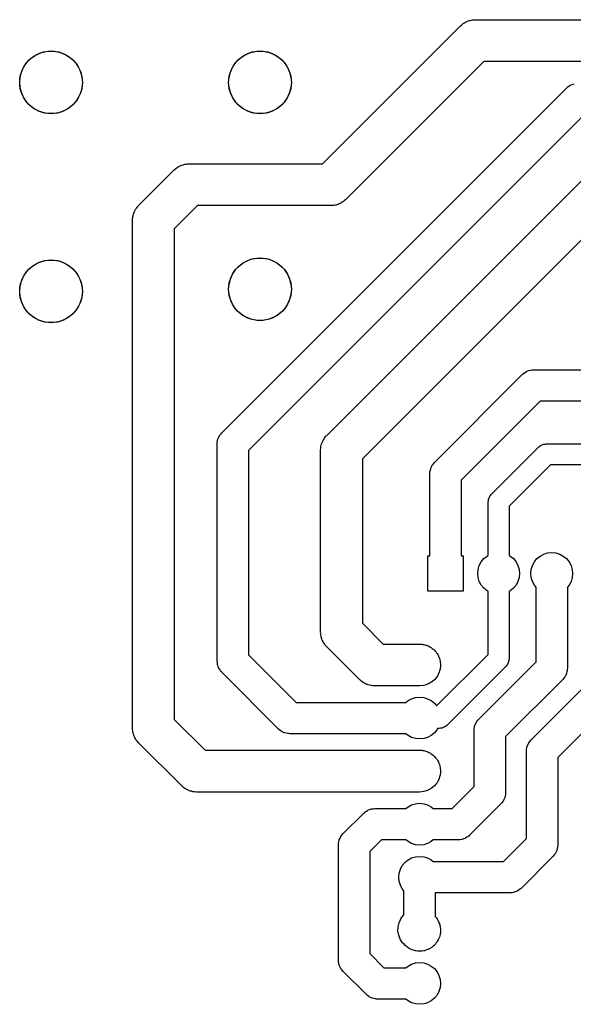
# Model space of a CAD drawing. Extents: x 62 to 248, y -138 to -62.
# Tile 2 of 10: x 62 to 88, y -109 to -62. Entities that reach past the tile are written whole.
import ezdxf

# ---------------------------------------------------------------- set-up
doc = ezdxf.new("R2010")
doc.units = 0
doc.layers.add('BLACK', color=7, linetype='CONTINUOUS')

msp = doc.modelspace()

# ---------------------------------------------------------------- linework, layer by layer
at = {"layer": 'BLACK', "linetype": 'CONTINUOUS'}
for p, q in [((82.699844, -62.204035), (82.728732, -62.179237)), ((82.728732, -62.179237), (82.784116, -62.148495)), ((82.784116, -62.148495), (82.837004, -62.11364)), ((82.837004, -62.11364), (82.872355, -62.099518)), ((82.872355, -62.099518), (82.905644, -62.081042)), ((82.905644, -62.081042), (82.966083, -62.062079)), ((82.966083, -62.062079), (83.024904, -62.038583)), ((83.024904, -62.038583), (83.062377, -62.031866)), ((83.062377, -62.031866), (83.098701, -62.02047)), ((83.098701, -62.02047), (83.161717, -62.014061)), ((83.161717, -62.014061), (83.224067, -62.002887)), ((83.224067, -62.002887), (83.262126, -62.003851)), ((83.262126, -62.003851), (83.3, -62)), ((83.3, -62), (84.1, -62)), ((84.1, -62), (196.5, -62)), ((75.985786, -68.9), (82.592894, -62.292893)), ((82.592894, -62.292893), (82.668058, -62.224985)), ((82.668058, -62.224985), (82.699844, -62.204035)), ((62.397457, -63.62634), (62.631772, -63.5459)), ((62.631772, -63.5459), (62.876131, -63.505123)), ((62.876131, -63.505123), (63.123869, -63.505123)), ((63.123869, -63.505123), (63.368228, -63.5459)), ((63.368228, -63.5459), (63.602543, -63.62634)), ((72.397457, -63.62634), (72.631772, -63.5459)), ((72.631772, -63.5459), (72.876131, -63.505123)), ((72.876131, -63.505123), (73.123869, -63.505123)), ((73.123869, -63.505123), (73.368228, -63.5459)), ((73.368228, -63.5459), (73.602543, -63.62634)), ((61.680789, -64.286079), (61.816289, -64.078681)), ((61.816289, -64.078681), (61.984078, -63.896414)), ((61.984078, -63.896414), (62.179578, -63.74425)), ((62.179578, -63.74425), (62.397457, -63.62634)), ((63.602543, -63.62634), (63.820422, -63.74425)), ((63.820422, -63.74425), (64.015922, -63.896414)), ((64.015922, -63.896414), (64.183711, -64.078681)), ((64.183711, -64.078681), (64.319211, -64.286079)), ((71.680789, -64.286079), (71.816289, -64.078681)), ((71.816289, -64.078681), (71.984078, -63.896414)), ((71.984078, -63.896414), (72.179578, -63.74425)), ((72.179578, -63.74425), (72.397457, -63.62634)), ((73.602543, -63.62634), (73.820422, -63.74425)), ((73.820422, -63.74425), (74.015922, -63.896414)), ((74.015922, -63.896414), (74.183711, -64.078681)), ((74.183711, -64.078681), (74.319211, -64.286079)), ((83.714213, -64), (77.107107, -70.607107)), ((84.1, -64), (83.714213, -64)), ((196.085786, -64), (84.1, -64)), ((61.520458, -64.753108), (61.581274, -64.512951)), ((61.581274, -64.512951), (61.680789, -64.286079)), ((64.319211, -64.286079), (64.418726, -64.512951)), ((64.418726, -64.512951), (64.479542, -64.753108)), ((71.520458, -64.753108), (71.581274, -64.512951)), ((71.581274, -64.512951), (71.680789, -64.286079)), ((74.319211, -64.286079), (74.418726, -64.512951)), ((74.418726, -64.512951), (74.479542, -64.753108)), ((61.5, -65), (61.520458, -64.753108)), ((61.520458, -65.246892), (61.5, -65)), ((64.479542, -64.753108), (64.5, -65)), ((64.5, -65), (64.479542, -65.246892)), ((71.5, -65), (71.520458, -64.753108)), ((71.520458, -65.246892), (71.5, -65)), ((74.479542, -64.753108), (74.5, -65)), ((74.5, -65), (74.479542, -65.246892)), ((61.581274, -65.487049), (61.520458, -65.246892)), ((61.680789, -65.713921), (61.581274, -65.487049)), ((64.418726, -65.487049), (64.319211, -65.713921)), ((64.479542, -65.246892), (64.418726, -65.487049)), ((71.16967, -81.76967), (87.66967, -65.26967)), ((71.581274, -65.487049), (71.520458, -65.246892)), ((71.680789, -65.713921), (71.581274, -65.487049)), ((74.418726, -65.487049), (74.319211, -65.713921)), ((74.479542, -65.246892), (74.418726, -65.487049)), ((87.66967, -65.26967), (87.710415, -65.233409)), ((87.710415, -65.233409), (87.717909, -65.225467)), ((87.717909, -65.225467), (87.723395, -65.221858)), ((87.723395, -65.221858), (87.734824, -65.211688)), ((87.734824, -65.211688), (87.799714, -65.171662)), ((87.799714, -65.171662), (87.863401, -65.129776)), ((87.863401, -65.129776), (87.873702, -65.126026)), ((87.873702, -65.126026), (87.883037, -65.120269)), ((87.883037, -65.120269), (87.955408, -65.096287)), ((87.955408, -65.096287), (88.027038, -65.070216)), ((61.816289, -65.921319), (61.680789, -65.713921)), ((61.984078, -66.103586), (61.816289, -65.921319)), ((64.183711, -65.921319), (64.015922, -66.103586)), ((64.319211, -65.713921), (64.183711, -65.921319)), ((71.816289, -65.921319), (71.680789, -65.713921)), ((71.984078, -66.103586), (71.816289, -65.921319)), ((74.183711, -65.921319), (74.015922, -66.103586)), ((74.319211, -65.713921), (74.183711, -65.921319)), ((62.179578, -66.25575), (61.984078, -66.103586)), ((62.397457, -66.37366), (62.179578, -66.25575)), ((62.631772, -66.4541), (62.397457, -66.37366)), ((63.602543, -66.37366), (63.368228, -66.4541)), ((63.820422, -66.25575), (63.602543, -66.37366)), ((64.015922, -66.103586), (63.820422, -66.25575)), ((72.179578, -66.25575), (71.984078, -66.103586)), ((72.397457, -66.37366), (72.179578, -66.25575)), ((72.631772, -66.4541), (72.397457, -66.37366)), ((73.602543, -66.37366), (73.368228, -66.4541)), ((73.820422, -66.25575), (73.602543, -66.37366)), ((74.015922, -66.103586), (73.820422, -66.25575)), ((62.876131, -66.494877), (62.631772, -66.4541)), ((63.123869, -66.494877), (62.876131, -66.494877)), ((63.368228, -66.4541), (63.123869, -66.494877)), ((88.51066, -66.55), (72.45, -82.61066)), ((72.876131, -66.494877), (72.631772, -66.4541)), ((73.123869, -66.494877), (72.876131, -66.494877)), ((73.368228, -66.4541), (73.123869, -66.494877)), ((76.192893, -81.892893), (89.692893, -68.392893)), ((67.192893, -70.892893), (68.892893, -69.192893)), ((68.892893, -69.192893), (68.968058, -69.124985)), ((68.968058, -69.124985), (68.999845, -69.104035)), ((68.999845, -69.104035), (69.028732, -69.079237)), ((69.028732, -69.079237), (69.084112, -69.048498)), ((69.084112, -69.048498), (69.137003, -69.01364)), ((69.137003, -69.01364), (69.172357, -68.999517)), ((69.172357, -68.999517), (69.205644, -68.981042)), ((69.205644, -68.981042), (69.266081, -68.962079)), ((69.266081, -68.962079), (69.324904, -68.938583)), ((69.324904, -68.938583), (69.362375, -68.931867)), ((69.362375, -68.931867), (69.398701, -68.92047)), ((69.398701, -68.92047), (69.461726, -68.91406)), ((69.461726, -68.91406), (69.524067, -68.902888)), ((69.524067, -68.902888), (69.562118, -68.903852)), ((69.562118, -68.903852), (69.6, -68.9)), ((69.6, -68.9), (75.985786, -68.9)), ((90.814214, -70.1), (77.9, -83.014214)), ((77.031942, -70.675015), (77.000154, -70.695964)), ((77.107107, -70.607107), (77.031942, -70.675015)), ((67.000673, -71.172907), (67.025653, -71.114698)), ((67.025653, -71.114698), (67.047402, -71.083449)), ((67.047402, -71.083449), (67.065028, -71.049708)), ((67.065028, -71.049708), (67.105057, -71.000615)), ((67.105057, -71.000615), (67.141242, -70.948628)), ((67.141242, -70.948628), (67.168832, -70.922401)), ((67.168832, -70.922401), (67.192893, -70.892893)), ((70.014214, -70.9), (68.9, -72.014214)), ((76.4, -70.9), (70.014214, -70.9)), ((76.437881, -70.896147), (76.4, -70.9)), ((76.475933, -70.897112), (76.437881, -70.896147)), ((76.538273, -70.885939), (76.475933, -70.897112)), ((76.601299, -70.87953), (76.538273, -70.885939)), ((76.637624, -70.868132), (76.601299, -70.87953)), ((76.675096, -70.861417), (76.637624, -70.868132)), ((76.733918, -70.83792), (76.675096, -70.861417)), ((76.794356, -70.818958), (76.733918, -70.83792)), ((76.827642, -70.800482), (76.794356, -70.818958)), ((76.862997, -70.78636), (76.827642, -70.800482)), ((76.915887, -70.751501), (76.862997, -70.78636)), ((76.971268, -70.720763), (76.915887, -70.751501)), ((77.000154, -70.695964), (76.971268, -70.720763)), ((66.9, -71.6), (66.905131, -71.498832)), ((66.9, -95.9), (66.9, -71.6)), ((66.905131, -71.498832), (66.912793, -71.461543)), ((66.912793, -71.461543), (66.915685, -71.42358)), ((66.915685, -71.42358), (66.933111, -71.362677)), ((66.933111, -71.362677), (66.945861, -71.300637)), ((66.945861, -71.300637), (66.960873, -71.265653)), ((66.960873, -71.265653), (66.971347, -71.22905)), ((66.971347, -71.22905), (67.000673, -71.172907)), ((68.9, -72.014214), (68.9, -95.485786)), ((62.631772, -73.5459), (62.876131, -73.505123)), ((62.876131, -73.505123), (63.123869, -73.505123)), ((63.123869, -73.505123), (63.368228, -73.5459)), ((72.397457, -73.52634), (72.631772, -73.4459)), ((72.631772, -73.4459), (72.876131, -73.405123)), ((72.876131, -73.405123), (73.123869, -73.405123)), ((73.123869, -73.405123), (73.368228, -73.4459)), ((73.368228, -73.4459), (73.602543, -73.52634)), ((61.816289, -74.078681), (61.984078, -73.896414)), ((61.984078, -73.896414), (62.179578, -73.74425)), ((62.179578, -73.74425), (62.397457, -73.62634)), ((62.397457, -73.62634), (62.631772, -73.5459)), ((63.368228, -73.5459), (63.602543, -73.62634)), ((63.602543, -73.62634), (63.820422, -73.74425)), ((63.820422, -73.74425), (64.015922, -73.896414)), ((64.015922, -73.896414), (64.183711, -74.078681)), ((71.816289, -73.978681), (71.984078, -73.796414)), ((71.984078, -73.796414), (72.179578, -73.64425)), ((72.179578, -73.64425), (72.397457, -73.52634)), ((73.602543, -73.52634), (73.820422, -73.64425)), ((73.820422, -73.64425), (74.015922, -73.796414)), ((74.015922, -73.796414), (74.183711, -73.978681)), ((61.581274, -74.512951), (61.680789, -74.286079)), ((61.680789, -74.286079), (61.816289, -74.078681)), ((64.183711, -74.078681), (64.319211, -74.286079)), ((64.319211, -74.286079), (64.418726, -74.512951)), ((71.520458, -74.653108), (71.581274, -74.412951)), ((71.581274, -74.412951), (71.680789, -74.186079)), ((71.680789, -74.186079), (71.816289, -73.978681)), ((74.183711, -73.978681), (74.319211, -74.186079)), ((74.319211, -74.186079), (74.418726, -74.412951)), ((74.418726, -74.412951), (74.479542, -74.653108)), ((61.5, -75), (61.520458, -74.753108)), ((61.520458, -74.753108), (61.581274, -74.512951)), ((64.418726, -74.512951), (64.479542, -74.753108)), ((64.479542, -74.753108), (64.5, -75)), ((71.5, -74.9), (71.520458, -74.653108)), ((71.520458, -75.146892), (71.5, -74.9)), ((74.479542, -74.653108), (74.5, -74.9)), ((74.5, -74.9), (74.479542, -75.146892)), ((61.520458, -75.246892), (61.5, -75)), ((61.581274, -75.487049), (61.520458, -75.246892)), ((64.479542, -75.246892), (64.418726, -75.487049)), ((64.5, -75), (64.479542, -75.246892)), ((71.581274, -75.387049), (71.520458, -75.146892)), ((71.680789, -75.613921), (71.581274, -75.387049)), ((74.418726, -75.387049), (74.319211, -75.613921)), ((74.479542, -75.146892), (74.418726, -75.387049)), ((61.680789, -75.713921), (61.581274, -75.487049)), ((61.816289, -75.921319), (61.680789, -75.713921)), ((64.319211, -75.713921), (64.183711, -75.921319)), ((64.418726, -75.487049), (64.319211, -75.713921)), ((71.816289, -75.821319), (71.680789, -75.613921)), ((71.984078, -76.003586), (71.816289, -75.821319)), ((74.183711, -75.821319), (74.015922, -76.003586)), ((74.319211, -75.613921), (74.183711, -75.821319)), ((61.984078, -76.103586), (61.816289, -75.921319)), ((62.179578, -76.25575), (61.984078, -76.103586)), ((62.397457, -76.37366), (62.179578, -76.25575)), ((63.820422, -76.25575), (63.602543, -76.37366)), ((64.015922, -76.103586), (63.820422, -76.25575)), ((64.183711, -75.921319), (64.015922, -76.103586)), ((72.179578, -76.15575), (71.984078, -76.003586)), ((72.397457, -76.27366), (72.179578, -76.15575)), ((72.631772, -76.3541), (72.397457, -76.27366)), ((73.602543, -76.27366), (73.368228, -76.3541)), ((73.820422, -76.15575), (73.602543, -76.27366)), ((74.015922, -76.003586), (73.820422, -76.15575)), ((62.631772, -76.4541), (62.397457, -76.37366)), ((62.876131, -76.494877), (62.631772, -76.4541)), ((63.123869, -76.494877), (62.876131, -76.494877)), ((63.368228, -76.4541), (63.123869, -76.494877)), ((63.602543, -76.37366), (63.368228, -76.4541)), ((72.876131, -76.394877), (72.631772, -76.3541)), ((73.123869, -76.394877), (72.876131, -76.394877)), ((73.368228, -76.3541), (73.123869, -76.394877)), ((81.34967, -83.18967), (85.56967, -78.96967)), ((85.56967, -78.96967), (85.610418, -78.933406)), ((85.610418, -78.933406), (85.617909, -78.925467)), ((85.617909, -78.925467), (85.623392, -78.92186)), ((85.623392, -78.92186), (85.634823, -78.911688)), ((85.634823, -78.911688), (85.699719, -78.87166)), ((85.699719, -78.87166), (85.763401, -78.829776)), ((85.763401, -78.829776), (85.773704, -78.826025)), ((85.773704, -78.826025), (85.783036, -78.82027)), ((85.783036, -78.82027), (85.855396, -78.796291)), ((85.855396, -78.796291), (85.927038, -78.770216)), ((85.927038, -78.770216), (85.937928, -78.768943)), ((85.937928, -78.768943), (85.948337, -78.765494)), ((85.948337, -78.765494), (86.024275, -78.75885)), ((86.024275, -78.75885), (86.1, -78.75)), ((86.1, -78.75), (106.28934, -78.75)), ((86.41066, -80.25), (82.63, -84.03066)), ((106.6, -80.25), (86.41066, -80.25)), ((70.995231, -82.043485), (71.029443, -81.97536)), ((71.029443, -81.97536), (71.061662, -81.906267)), ((71.061662, -81.906267), (71.068464, -81.897664)), ((71.068464, -81.897664), (71.073384, -81.887868)), ((71.073384, -81.887868), (71.122381, -81.829475)), ((71.122381, -81.829475), (71.16967, -81.76967)), ((76.105057, -82.000615), (76.141242, -81.948628)), ((76.141242, -81.948628), (76.168832, -81.922401)), ((76.168832, -81.922401), (76.192893, -81.892893)), ((70.95, -82.3), (70.953171, -82.245544)), ((70.95, -92.7), (70.95, -82.3)), ((70.952854, -82.234634), (70.954181, -82.228205)), ((70.953171, -82.245544), (70.952854, -82.234634)), ((70.954181, -82.228205), (70.955071, -82.21293)), ((70.955071, -82.21293), (70.972657, -82.138729)), ((70.972657, -82.138729), (70.988069, -82.064092)), ((70.988069, -82.064092), (70.992701, -82.054157)), ((70.992701, -82.054157), (70.995231, -82.043485)), ((75.912793, -82.461543), (75.915685, -82.42358)), ((75.915685, -82.42358), (75.933111, -82.362677)), ((75.933111, -82.362677), (75.945861, -82.300637)), ((75.945861, -82.300637), (75.960873, -82.265653)), ((75.960873, -82.265653), (75.971347, -82.22905)), ((75.971347, -82.22905), (76.000673, -82.172907)), ((76.000673, -82.172907), (76.025653, -82.114698)), ((76.025653, -82.114698), (76.047402, -82.083449)), ((76.047402, -82.083449), (76.065028, -82.049708)), ((76.065028, -82.049708), (76.105057, -82.000615)), ((84.066447, -84.726447), (86.346447, -82.446447)), ((86.346447, -82.446447), (86.389255, -82.4144)), ((86.389255, -82.4144), (86.42968, -82.379373)), ((86.42968, -82.379373), (86.446009, -82.371915)), ((86.446009, -82.371915), (86.460376, -82.361161)), ((86.460376, -82.361161), (86.510483, -82.342471)), ((86.510483, -82.342471), (86.559134, -82.320254)), ((86.559134, -82.320254), (86.576899, -82.317699)), ((86.576899, -82.317699), (86.593717, -82.311427)), ((86.593717, -82.311427), (86.647061, -82.307611)), ((86.647061, -82.307611), (86.7, -82.3)), ((86.7, -82.3), (106.8, -82.3)), ((72.45, -82.61066), (72.45, -92.38934)), ((75.9, -82.6), (75.905131, -82.498832)), ((75.9, -91.3), (75.9, -82.6)), ((75.905131, -82.498832), (75.912793, -82.461543)), ((77.9, -83.014214), (77.9, -90.885786)), ((81.175231, -83.463485), (81.209443, -83.39536)), ((81.209443, -83.39536), (81.241662, -83.326267)), ((81.241662, -83.326267), (81.248464, -83.317664)), ((81.248464, -83.317664), (81.253384, -83.307868)), ((81.253384, -83.307868), (81.302381, -83.249475)), ((81.302381, -83.249475), (81.34967, -83.18967)), ((86.907106, -83.3), (84.92, -85.287106)), ((106.592894, -83.3), (86.907106, -83.3)), ((81.13, -83.72), (81.133171, -83.665544)), ((81.13, -87.65), (81.13, -83.72)), ((81.132854, -83.654634), (81.134181, -83.648205)), ((81.133171, -83.665544), (81.132854, -83.654634)), ((81.134181, -83.648205), (81.135071, -83.63293)), ((81.135071, -83.63293), (81.152657, -83.558729)), ((81.152657, -83.558729), (81.168069, -83.484092)), ((81.168069, -83.484092), (81.172701, -83.474157)), ((81.172701, -83.474157), (81.175231, -83.463485)), ((82.63, -84.03066), (82.63, -87.65)), ((83.991915, -84.826009), (83.999373, -84.80968)), ((83.999373, -84.80968), (84.0344, -84.769255)), ((84.0344, -84.769255), (84.066447, -84.726447)), ((83.92, -85.08), (83.927611, -85.027061)), ((83.92, -87.638827), (83.92, -85.08)), ((83.927611, -85.027061), (83.931427, -84.973717)), ((83.931427, -84.973717), (83.937699, -84.956899)), ((83.937699, -84.956899), (83.940254, -84.939134)), ((83.940254, -84.939134), (83.962471, -84.890483)), ((83.962471, -84.890483), (83.981161, -84.840376)), ((83.981161, -84.840376), (83.991915, -84.826009)), ((84.92, -85.287106), (84.92, -87.638827)), ((83.86443, -87.66853), (83.92, -87.638827)), ((84.92, -87.638827), (84.97557, -87.66853)), ((86.40443, -87.66853), (86.577317, -87.57612)), ((86.577317, -87.57612), (86.76491, -87.519215)), ((86.76491, -87.519215), (86.96, -87.5)), ((86.96, -87.5), (87.15509, -87.519215)), ((87.15509, -87.519215), (87.342683, -87.57612)), ((87.342683, -87.57612), (87.51557, -87.66853)), ((81.03, -89.35), (81.03, -87.65)), ((81.03, -87.65), (81.13, -87.65)), ((82.63, -87.65), (82.73, -87.65)), ((82.73, -87.65), (82.73, -89.35)), ((83.49612, -88.117317), (83.58853, -87.94443)), ((83.58853, -87.94443), (83.712893, -87.792893)), ((83.712893, -87.792893), (83.86443, -87.66853)), ((84.97557, -87.66853), (85.127107, -87.792893)), ((85.127107, -87.792893), (85.25147, -87.94443)), ((85.25147, -87.94443), (85.34388, -88.117317)), ((86.03612, -88.117317), (86.12853, -87.94443)), ((86.12853, -87.94443), (86.252893, -87.792893)), ((86.252893, -87.792893), (86.40443, -87.66853)), ((87.51557, -87.66853), (87.667107, -87.792893)), ((87.667107, -87.792893), (87.79147, -87.94443)), ((87.79147, -87.94443), (87.88388, -88.117317)), ((83.42, -88.5), (83.439215, -88.30491)), ((83.439215, -88.69509), (83.42, -88.5)), ((83.439215, -88.30491), (83.49612, -88.117317)), ((85.34388, -88.117317), (85.400785, -88.30491)), ((85.400785, -88.30491), (85.42, -88.5)), ((85.42, -88.5), (85.400785, -88.69509)), ((85.96, -88.5), (85.979215, -88.30491)), ((85.979215, -88.69509), (85.96, -88.5)), ((85.979215, -88.30491), (86.03612, -88.117317)), ((87.88388, -88.117317), (87.940785, -88.30491)), ((87.940785, -88.30491), (87.96, -88.5)), ((87.96, -88.5), (87.940785, -88.69509)), ((83.49612, -88.882683), (83.439215, -88.69509)), ((83.58853, -89.05557), (83.49612, -88.882683)), ((83.712893, -89.207107), (83.58853, -89.05557)), ((85.25147, -89.05557), (85.127107, -89.207107)), ((85.34388, -88.882683), (85.25147, -89.05557)), ((85.400785, -88.69509), (85.34388, -88.882683)), ((86.03612, -88.882683), (85.979215, -88.69509)), ((86.12853, -89.05557), (86.03612, -88.882683)), ((86.21, -89.154841), (86.12853, -89.05557)), ((87.79147, -89.05557), (87.71, -89.154841)), ((87.88388, -88.882683), (87.79147, -89.05557)), ((87.940785, -88.69509), (87.88388, -88.882683)), ((82.73, -89.35), (81.03, -89.35)), ((83.86443, -89.33147), (83.712893, -89.207107)), ((83.92, -89.361172), (83.86443, -89.33147)), ((83.92, -92.372893), (83.92, -89.361172)), ((84.97557, -89.33147), (84.92, -89.361172)), ((84.92, -89.361172), (84.92, -92.58)), ((85.127107, -89.207107), (84.97557, -89.33147)), ((86.21, -92.72934), (86.21, -89.154841)), ((87.71, -89.154841), (87.71, -93.04)), ((77.9, -90.885786), (78.894213, -91.88)), ((75.903852, -91.337881), (75.9, -91.3)), ((75.902888, -91.375933), (75.903852, -91.337881)), ((75.91406, -91.438273), (75.902888, -91.375933)), ((75.92047, -91.501299), (75.91406, -91.438273)), ((75.931867, -91.537624), (75.92047, -91.501299)), ((75.938583, -91.575096), (75.931867, -91.537624)), ((75.962079, -91.633918), (75.938583, -91.575096)), ((75.981042, -91.694356), (75.962079, -91.633918)), ((75.999517, -91.727642), (75.981042, -91.694356)), ((76.01364, -91.762997), (75.999517, -91.727642)), ((76.048498, -91.815887), (76.01364, -91.762997)), ((76.079237, -91.871268), (76.048498, -91.815887)), ((76.104035, -91.900154), (76.079237, -91.871268)), ((78.894213, -91.88), (80.64, -91.88)), ((80.64, -91.88), (80.741168, -91.885131)), ((76.124985, -91.931942), (76.104035, -91.900154)), ((76.192893, -92.007107), (76.124985, -91.931942)), ((77.772893, -93.587106), (76.192893, -92.007107)), ((80.741168, -91.885131), (80.786334, -91.894412)), ((80.786334, -91.894412), (80.83509, -91.899215)), ((80.83509, -91.899215), (80.888416, -91.915391)), ((80.888416, -91.915391), (80.939363, -91.925861)), ((80.939363, -91.925861), (80.978989, -91.942865)), ((80.978989, -91.942865), (81.022683, -91.95612)), ((81.022683, -91.95612), (81.074837, -91.983997)), ((81.074837, -91.983997), (81.125302, -92.005653)), ((81.125302, -92.005653), (81.158227, -92.02857)), ((81.158227, -92.02857), (81.19557, -92.04853)), ((81.19557, -92.04853), (81.243955, -92.088238)), ((81.243955, -92.088238), (81.291372, -92.121242)), ((81.291372, -92.121242), (81.316923, -92.148122)), ((81.316923, -92.148122), (81.347107, -92.172893)), ((81.347107, -92.172893), (81.389036, -92.223984)), ((81.389036, -92.223984), (81.430776, -92.267894)), ((81.430776, -92.267894), (81.448788, -92.296792)), ((81.448788, -92.296792), (81.47147, -92.32443)), ((81.47147, -92.32443), (81.504306, -92.385861)), ((70.95885, -92.775725), (70.95, -92.7)), ((70.965494, -92.851663), (70.95885, -92.775725)), ((72.45, -92.38934), (74.73066, -94.67)), ((81.452084, -94.840809), (83.92, -92.372893)), ((81.504306, -92.385861), (81.537805, -92.439606)), ((81.537805, -92.439606), (81.548571, -92.468677)), ((81.548571, -92.468677), (81.56388, -92.497317)), ((81.56388, -92.497317), (81.58516, -92.56747)), ((81.58516, -92.56747), (81.608077, -92.629347)), ((81.608077, -92.629347), (81.612307, -92.656964)), ((81.612307, -92.656964), (81.620785, -92.68491)), ((81.620785, -92.68491), (81.628339, -92.761612)), ((81.628339, -92.761612), (81.638717, -92.829351)), ((83.46967, -95.46967), (86.21, -92.72934)), ((84.858839, -92.819624), (84.848084, -92.833991)), ((84.87753, -92.769512), (84.858839, -92.819624)), ((84.899746, -92.720866), (84.87753, -92.769512)), ((84.902299, -92.703104), (84.899746, -92.720866)), ((84.908574, -92.686283), (84.902299, -92.703104)), ((84.912389, -92.632929), (84.908574, -92.686283)), ((84.92, -92.58), (84.912389, -92.632929)), ((70.968943, -92.862071), (70.965494, -92.851663)), ((70.970216, -92.872962), (70.968943, -92.862071)), ((70.996293, -92.944609), (70.970216, -92.872962)), ((71.02027, -93.016963), (70.996293, -92.944609)), ((71.026025, -93.026293), (71.02027, -93.016963)), ((71.029776, -93.036599), (71.026025, -93.026293)), ((71.071664, -93.100287), (71.029776, -93.036599)), ((71.111688, -93.165177), (71.071664, -93.100287)), ((71.12186, -93.176607), (71.111688, -93.165177)), ((71.125467, -93.182091), (71.12186, -93.176607)), ((71.133406, -93.189581), (71.125467, -93.182091)), ((71.16967, -93.23033), (71.133406, -93.189581)), ((73.88967, -95.95033), (71.16967, -93.23033)), ((81.56388, -93.262683), (81.521571, -93.341835)), ((81.569522, -93.244082), (81.56388, -93.262683)), ((81.577752, -93.227305), (81.569522, -93.244082)), ((81.596054, -93.156616), (81.577752, -93.227305)), ((81.620785, -93.07509), (81.596054, -93.156616)), ((81.623008, -93.052513), (81.620785, -93.07509)), ((81.628468, -93.031428), (81.623008, -93.052513)), ((81.632059, -92.960624), (81.628468, -93.031428)), ((81.64, -92.88), (81.632059, -92.960624)), ((81.638717, -92.829351), (81.637457, -92.854185)), ((81.637457, -92.854185), (81.64, -92.88)), ((84.773554, -92.933553), (81.933553, -95.773553)), ((84.805603, -92.890738), (84.773554, -92.933553)), ((84.840627, -92.85032), (84.805603, -92.890738)), ((84.848084, -92.833991), (84.840627, -92.85032)), ((87.664769, -93.296515), (87.630558, -93.364633)), ((87.667297, -93.285844), (87.664769, -93.296515)), ((87.671931, -93.275909), (87.667297, -93.285844)), ((87.687343, -93.201266), (87.671931, -93.275909)), ((87.704929, -93.12707), (87.687343, -93.201266)), ((87.705818, -93.111794), (87.704929, -93.12707)), ((87.707146, -93.105366), (87.705818, -93.111794)), ((87.71, -93.04), (87.706828, -93.094455)), ((87.706828, -93.094455), (87.707146, -93.105366)), ((77.802398, -93.611164), (77.772893, -93.587106)), ((77.828628, -93.638758), (77.802398, -93.611164)), ((77.880613, -93.674941), (77.828628, -93.638758)), ((77.929707, -93.714972), (77.880613, -93.674941)), ((77.963451, -93.732598), (77.929707, -93.714972)), ((77.994698, -93.754347), (77.963451, -93.732598)), ((78.052905, -93.779325), (77.994698, -93.754347)), ((81.098494, -93.763357), (81.034356, -93.798958)), ((81.19557, -93.71147), (81.098494, -93.763357)), ((81.203076, -93.705309), (81.19557, -93.71147)), ((81.211268, -93.700763), (81.203076, -93.705309)), ((81.268851, -93.651329), (81.211268, -93.700763)), ((81.347107, -93.587107), (81.268851, -93.651329)), ((81.35532, -93.577098), (81.347107, -93.587107)), ((81.364793, -93.568967), (81.35532, -93.577098)), ((81.411261, -93.508934), (81.364793, -93.568967)), ((81.47147, -93.43557), (81.411261, -93.508934)), ((81.479102, -93.42129), (81.47147, -93.43557)), ((81.488644, -93.408964), (81.479102, -93.42129)), ((81.521571, -93.341835), (81.488644, -93.408964)), ((87.49033, -93.57033), (84.75, -96.31066)), ((85.96967, -96.46967), (88.75, -93.68934)), ((87.537618, -93.510524), (87.49033, -93.57033)), ((87.586616, -93.452132), (87.537618, -93.510524)), ((87.591535, -93.442335), (87.586616, -93.452132)), ((87.598338, -93.433733), (87.591535, -93.442335)), ((87.630558, -93.364633), (87.598338, -93.433733)), ((78.10905, -93.808653), (78.052905, -93.779325)), ((78.145652, -93.819126), (78.10905, -93.808653)), ((78.180637, -93.834139), (78.145652, -93.819126)), ((78.242686, -93.84689), (78.180637, -93.834139)), ((78.30358, -93.864314), (78.242686, -93.84689)), ((78.341537, -93.867204), (78.30358, -93.864314)), ((78.378832, -93.874869), (78.341537, -93.867204)), ((78.48, -93.88), (78.378832, -93.874869)), ((80.64, -93.88), (78.48, -93.88)), ((80.83509, -93.860785), (80.64, -93.88)), ((80.838182, -93.859846), (80.83509, -93.860785)), ((80.841299, -93.85953), (80.838182, -93.859846)), ((80.901675, -93.840586), (80.841299, -93.85953)), ((81.022683, -93.80388), (80.901675, -93.840586)), ((81.028388, -93.80083), (81.022683, -93.80388)), ((81.034356, -93.798958), (81.028388, -93.80083)), ((74.73066, -94.67), (79.985158, -94.67)), ((79.985158, -94.67), (80.08443, -94.58853)), ((80.08443, -94.58853), (80.257317, -94.49612)), ((80.257317, -94.49612), (80.44491, -94.439215)), ((80.44491, -94.439215), (80.64, -94.42)), ((80.64, -94.42), (80.83509, -94.439215)), ((80.83509, -94.439215), (81.022683, -94.49612)), ((81.022683, -94.49612), (81.19557, -94.58853)), ((81.19557, -94.58853), (81.347107, -94.712893)), ((90.03033, -94.53033), (87.25, -97.31066)), ((81.347107, -94.712893), (81.452084, -94.840809)), ((68.9, -95.485786), (70.374214, -96.96)), ((83.329443, -95.67536), (83.361662, -95.606267)), ((83.361662, -95.606267), (83.368464, -95.597664)), ((83.368464, -95.597664), (83.373384, -95.587868)), ((83.373384, -95.587868), (83.422381, -95.529475)), ((83.422381, -95.529475), (83.46967, -95.46967)), ((66.903852, -95.937881), (66.9, -95.9)), ((66.902888, -95.975933), (66.903852, -95.937881)), ((66.91406, -96.038273), (66.902888, -95.975933)), ((66.92047, -96.101299), (66.91406, -96.038273)), ((66.931867, -96.137624), (66.92047, -96.101299)), ((73.949475, -95.997618), (73.88967, -95.95033)), ((74.007868, -96.046616), (73.949475, -95.997618)), ((74.017664, -96.051535), (74.007868, -96.046616)), ((74.026267, -96.058338), (74.017664, -96.051535)), ((74.09536, -96.090556), (74.026267, -96.058338)), ((74.163485, -96.124769), (74.09536, -96.090556)), ((74.174157, -96.127298), (74.163485, -96.124769)), ((81.47147, -95.97557), (81.347107, -96.127107)), ((81.501173, -95.92), (81.47147, -95.97557)), ((81.58, -95.92), (81.501173, -95.92)), ((81.632938, -95.912388), (81.58, -95.92)), ((81.686283, -95.908573), (81.632938, -95.912388)), ((81.7031, -95.9023), (81.686283, -95.908573)), ((81.720866, -95.899746), (81.7031, -95.9023)), ((81.769516, -95.877528), (81.720866, -95.899746)), ((81.819624, -95.858839), (81.769516, -95.877528)), ((81.83399, -95.848084), (81.819624, -95.858839)), ((81.85032, -95.840627), (81.83399, -95.848084)), ((81.890744, -95.805599), (81.85032, -95.840627)), ((81.933553, -95.773553), (81.890744, -95.805599)), ((83.25, -96), (83.253171, -95.945544)), ((83.25, -98.68934), (83.25, -96)), ((83.252854, -95.934634), (83.254181, -95.928205)), ((83.253171, -95.945544), (83.252854, -95.934634)), ((83.254181, -95.928205), (83.255071, -95.91293)), ((83.255071, -95.91293), (83.272657, -95.838729)), ((83.272657, -95.838729), (83.288069, -95.764092)), ((83.288069, -95.764092), (83.292701, -95.754157)), ((83.292701, -95.754157), (83.295231, -95.743485)), ((83.295231, -95.743485), (83.329443, -95.67536)), ((66.938583, -96.175096), (66.931867, -96.137624)), ((66.962079, -96.233918), (66.938583, -96.175096)), ((66.981042, -96.294356), (66.962079, -96.233918)), ((66.999517, -96.327642), (66.981042, -96.294356)), ((67.01364, -96.362997), (66.999517, -96.327642)), ((67.048498, -96.415887), (67.01364, -96.362997)), ((67.079237, -96.471268), (67.048498, -96.415887)), ((67.104035, -96.500154), (67.079237, -96.471268)), ((67.124985, -96.531942), (67.104035, -96.500154)), ((67.192893, -96.607107), (67.124985, -96.531942)), ((74.184092, -96.131931), (74.174157, -96.127298)), ((74.258729, -96.147342), (74.184092, -96.131931)), ((74.33293, -96.164929), (74.258729, -96.147342)), ((74.348205, -96.165818), (74.33293, -96.164929)), ((74.354634, -96.167146), (74.348205, -96.165818)), ((74.365544, -96.166828), (74.354634, -96.167146)), ((74.42, -96.17), (74.365544, -96.166828)), ((79.985158, -96.17), (74.42, -96.17)), ((80.08443, -96.25147), (79.985158, -96.17)), ((80.257317, -96.34388), (80.08443, -96.25147)), ((80.44491, -96.400785), (80.257317, -96.34388)), ((80.64, -96.42), (80.44491, -96.400785)), ((80.83509, -96.400785), (80.64, -96.42)), ((81.022683, -96.34388), (80.83509, -96.400785)), ((81.19557, -96.25147), (81.022683, -96.34388)), ((81.347107, -96.127107), (81.19557, -96.25147)), ((84.75, -96.31066), (84.75, -99)), ((85.868464, -96.597664), (85.873384, -96.587868)), ((85.873384, -96.587868), (85.922381, -96.529475)), ((85.922381, -96.529475), (85.96967, -96.46967)), ((69.252893, -98.667107), (67.192893, -96.607107)), ((70.374214, -96.96), (80.64, -96.96)), ((80.64, -96.96), (80.741168, -96.965131)), ((80.741168, -96.965131), (80.786334, -96.974412)), ((80.786334, -96.974412), (80.83509, -96.979215)), ((80.83509, -96.979215), (80.888416, -96.995391)), ((80.888416, -96.995391), (80.939363, -97.005861)), ((80.939363, -97.005861), (80.978989, -97.022865)), ((80.978989, -97.022865), (81.022683, -97.03612)), ((81.022683, -97.03612), (81.074837, -97.063997)), ((81.074837, -97.063997), (81.125302, -97.085653)), ((85.75, -97), (85.753171, -96.945544)), ((85.75, -101.18934), (85.75, -97)), ((85.752854, -96.934634), (85.754181, -96.928205)), ((85.753171, -96.945544), (85.752854, -96.934634)), ((85.754181, -96.928205), (85.755071, -96.91293)), ((85.755071, -96.91293), (85.772657, -96.838729)), ((85.772657, -96.838729), (85.788069, -96.764092)), ((85.788069, -96.764092), (85.792701, -96.754157)), ((85.792701, -96.754157), (85.795231, -96.743485)), ((85.795231, -96.743485), (85.829443, -96.67536)), ((85.829443, -96.67536), (85.861662, -96.606267)), ((85.861662, -96.606267), (85.868464, -96.597664)), ((81.125302, -97.085653), (81.158227, -97.10857)), ((81.158227, -97.10857), (81.19557, -97.12853)), ((81.19557, -97.12853), (81.243955, -97.168238)), ((81.243955, -97.168238), (81.291372, -97.201242)), ((81.291372, -97.201242), (81.316923, -97.228122)), ((81.316923, -97.228122), (81.347107, -97.252893)), ((81.347107, -97.252893), (81.389036, -97.303984)), ((81.389036, -97.303984), (81.430776, -97.347894)), ((81.430776, -97.347894), (81.448788, -97.376792)), ((81.448788, -97.376792), (81.47147, -97.40443)), ((81.47147, -97.40443), (81.504306, -97.465861)), ((81.504306, -97.465861), (81.537805, -97.519606)), ((81.537805, -97.519606), (81.548571, -97.548677)), ((87.25, -97.31066), (87.25, -101.5)), ((81.548571, -97.548677), (81.56388, -97.577317)), ((81.56388, -97.577317), (81.58516, -97.64747)), ((81.58516, -97.64747), (81.608077, -97.709347)), ((81.608077, -97.709347), (81.612307, -97.736964)), ((81.612307, -97.736964), (81.620785, -97.76491)), ((81.620785, -97.76491), (81.628339, -97.841612)), ((81.628339, -97.841612), (81.638717, -97.909351)), ((81.64, -97.96), (81.632059, -98.040624)), ((81.638717, -97.909351), (81.637457, -97.934185)), ((81.637457, -97.934185), (81.64, -97.96)), ((81.521571, -98.421835), (81.488644, -98.488964)), ((81.56388, -98.342683), (81.521571, -98.421835)), ((81.569522, -98.324082), (81.56388, -98.342683)), ((81.577752, -98.307305), (81.569522, -98.324082)), ((81.596054, -98.236616), (81.577752, -98.307305)), ((81.620785, -98.15509), (81.596054, -98.236616)), ((81.623008, -98.132513), (81.620785, -98.15509)), ((81.628468, -98.111428), (81.623008, -98.132513)), ((81.632059, -98.040624), (81.628468, -98.111428)), ((69.282401, -98.691167), (69.252893, -98.667107)), ((69.308628, -98.718758), (69.282401, -98.691167)), ((69.360615, -98.754942), (69.308628, -98.718758)), ((69.409708, -98.794972), (69.360615, -98.754942)), ((69.443449, -98.812597), (69.409708, -98.794972)), ((69.474698, -98.834347), (69.443449, -98.812597)), ((69.532907, -98.859326), (69.474698, -98.834347)), ((69.58905, -98.888653), (69.532907, -98.859326)), ((69.625653, -98.899126), (69.58905, -98.888653)), ((69.660637, -98.914139), (69.625653, -98.899126)), ((69.722677, -98.926888), (69.660637, -98.914139)), ((69.78358, -98.944315), (69.722677, -98.926888)), ((69.821543, -98.947206), (69.78358, -98.944315)), ((69.858832, -98.954869), (69.821543, -98.947206)), ((80.83509, -98.940785), (80.64, -98.96)), ((80.838182, -98.939846), (80.83509, -98.940785)), ((80.841299, -98.93953), (80.838182, -98.939846)), ((80.901675, -98.920586), (80.841299, -98.93953)), ((81.022683, -98.88388), (80.901675, -98.920586)), ((81.028388, -98.88083), (81.022683, -98.88388)), ((81.034356, -98.878958), (81.028388, -98.88083)), ((81.098494, -98.843357), (81.034356, -98.878958)), ((81.19557, -98.79147), (81.098494, -98.843357)), ((81.203076, -98.785309), (81.19557, -98.79147)), ((81.211268, -98.780763), (81.203076, -98.785309)), ((81.268851, -98.731329), (81.211268, -98.780763)), ((81.347107, -98.667107), (81.268851, -98.731329)), ((81.35532, -98.657098), (81.347107, -98.667107)), ((81.364793, -98.648967), (81.35532, -98.657098)), ((81.411261, -98.588934), (81.364793, -98.648967)), ((81.47147, -98.51557), (81.411261, -98.588934)), ((81.479102, -98.50129), (81.47147, -98.51557)), ((81.488644, -98.488964), (81.479102, -98.50129)), ((82.18934, -99.75), (83.25, -98.68934)), ((69.96, -98.96), (69.858832, -98.954869)), ((80.64, -98.96), (69.96, -98.96)), ((84.626616, -99.412132), (84.577618, -99.470524)), ((84.631535, -99.402335), (84.626616, -99.412132)), ((84.638338, -99.393733), (84.631535, -99.402335)), ((84.670558, -99.324633), (84.638338, -99.393733)), ((84.704769, -99.256515), (84.670558, -99.324633)), ((84.707297, -99.245844), (84.704769, -99.256515)), ((84.711931, -99.235909), (84.707297, -99.245844)), ((84.727344, -99.161263), (84.711931, -99.235909)), ((84.744929, -99.08707), (84.727344, -99.161263)), ((84.745818, -99.071795), (84.744929, -99.08707)), ((84.747146, -99.065367), (84.745818, -99.071795)), ((84.75, -99), (84.746828, -99.054455)), ((84.746828, -99.054455), (84.747146, -99.065367)), ((78.034824, -99.911688), (78.099714, -99.871662)), ((78.099714, -99.871662), (78.163401, -99.829776)), ((78.163401, -99.829776), (78.173702, -99.826026)), ((78.173702, -99.826026), (78.183037, -99.820269)), ((78.183037, -99.820269), (78.255408, -99.796287)), ((78.255408, -99.796287), (78.327038, -99.770216)), ((78.327038, -99.770216), (78.337928, -99.768943)), ((78.337928, -99.768943), (78.348337, -99.765494)), ((78.348337, -99.765494), (78.424289, -99.758849)), ((78.424289, -99.758849), (78.5, -99.75)), ((78.5, -99.75), (79.985158, -99.75)), ((79.985158, -99.75), (80.08443, -99.66853)), ((80.08443, -99.66853), (80.257317, -99.57612)), ((80.257317, -99.57612), (80.44491, -99.519215)), ((80.44491, -99.519215), (80.64, -99.5)), ((80.64, -99.5), (80.83509, -99.519215)), ((80.83509, -99.519215), (81.022683, -99.57612)), ((81.022683, -99.57612), (81.19557, -99.66853)), ((81.19557, -99.66853), (81.294842, -99.75)), ((81.294842, -99.75), (82.18934, -99.75)), ((84.53033, -99.53033), (83.03033, -101.03033)), ((84.577618, -99.470524), (84.53033, -99.53033)), ((76.96967, -100.96967), (77.96967, -99.96967)), ((77.96967, -99.96967), (78.010415, -99.933409)), ((78.010415, -99.933409), (78.017909, -99.925467)), ((78.017909, -99.925467), (78.023395, -99.921858)), ((78.023395, -99.921858), (78.034824, -99.911688)), ((76.772657, -101.338729), (76.788069, -101.264092)), ((76.788069, -101.264092), (76.792701, -101.254157)), ((76.792701, -101.254157), (76.795231, -101.243485)), ((76.795231, -101.243485), (76.829443, -101.17536)), ((76.829443, -101.17536), (76.861662, -101.106267)), ((76.861662, -101.106267), (76.868464, -101.097664)), ((76.868464, -101.097664), (76.873384, -101.087868)), ((76.873384, -101.087868), (76.922381, -101.029475)), ((76.922381, -101.029475), (76.96967, -100.96967)), ((78.81066, -101.25), (78.25, -101.81066)), ((79.985158, -101.25), (78.81066, -101.25)), ((80.08443, -101.33147), (79.985158, -101.25)), ((81.294842, -101.25), (81.19557, -101.33147)), ((82.5, -101.25), (81.294842, -101.25)), ((82.575725, -101.241149), (82.5, -101.25)), ((82.651663, -101.234506), (82.575725, -101.241149)), ((82.662071, -101.231056), (82.651663, -101.234506)), ((82.672962, -101.229784), (82.662071, -101.231056)), ((82.744609, -101.203706), (82.672962, -101.229784)), ((82.816963, -101.17973), (82.744609, -101.203706)), ((82.826293, -101.173974), (82.816963, -101.17973)), ((82.836599, -101.170224), (82.826293, -101.173974)), ((82.900287, -101.128335), (82.836599, -101.170224)), ((82.965177, -101.088312), (82.900287, -101.128335)), ((82.976607, -101.078139), (82.965177, -101.088312)), ((82.982091, -101.074533), (82.976607, -101.078139)), ((82.989581, -101.066593), (82.982091, -101.074533)), ((83.03033, -101.03033), (82.989581, -101.066593)), ((84.64934, -102.29), (85.75, -101.18934)), ((76.75, -101.5), (76.753171, -101.445544)), ((76.75, -107), (76.75, -101.5)), ((76.752854, -101.434634), (76.754181, -101.428205)), ((76.753171, -101.445544), (76.752854, -101.434634)), ((76.754181, -101.428205), (76.755071, -101.41293)), ((76.755071, -101.41293), (76.772657, -101.338729)), ((80.257317, -101.42388), (80.08443, -101.33147)), ((80.44491, -101.480785), (80.257317, -101.42388)), ((80.64, -101.5), (80.44491, -101.480785)), ((80.83509, -101.480785), (80.64, -101.5)), ((81.022683, -101.42388), (80.83509, -101.480785)), ((81.19557, -101.33147), (81.022683, -101.42388)), ((87.204769, -101.756515), (87.170556, -101.824639)), ((87.207298, -101.745842), (87.204769, -101.756515)), ((87.211931, -101.735908), (87.207298, -101.745842)), ((87.227342, -101.66127), (87.211931, -101.735908)), ((87.244929, -101.58707), (87.227342, -101.66127)), ((87.245818, -101.571794), (87.244929, -101.58707)), ((87.247146, -101.565366), (87.245818, -101.571794)), ((87.25, -101.5), (87.246828, -101.554455)), ((87.246828, -101.554455), (87.247146, -101.565366)), ((78.25, -101.81066), (78.25, -106.68934)), ((79.932893, -102.332893), (80.08443, -102.20853)), ((80.08443, -102.20853), (80.257317, -102.11612)), ((80.257317, -102.11612), (80.44491, -102.059215)), ((80.44491, -102.059215), (80.64, -102.04)), ((80.64, -102.04), (80.83509, -102.059215)), ((80.83509, -102.059215), (81.022683, -102.11612)), ((81.022683, -102.11612), (81.19557, -102.20853)), ((81.19557, -102.20853), (81.294842, -102.29)), ((87.03033, -102.03033), (85.49033, -103.57033)), ((87.077618, -101.970524), (87.03033, -102.03033)), ((87.126616, -101.912132), (87.077618, -101.970524)), ((87.131535, -101.902335), (87.126616, -101.912132)), ((87.138338, -101.893733), (87.131535, -101.902335)), ((87.170556, -101.824639), (87.138338, -101.893733)), ((79.659215, -102.84491), (79.71612, -102.657317)), ((79.71612, -102.657317), (79.80853, -102.48443)), ((79.80853, -102.48443), (79.932893, -102.332893)), ((81.294842, -102.29), (84.64934, -102.29)), ((79.64, -103.04), (79.659215, -102.84491)), ((79.659215, -103.23509), (79.64, -103.04)), ((79.71612, -103.422683), (79.659215, -103.23509)), ((79.80853, -103.59557), (79.71612, -103.422683)), ((79.89, -103.694841), (79.80853, -103.59557)), ((85.425177, -103.628312), (85.360287, -103.668335)), ((85.436607, -103.618139), (85.425177, -103.628312)), ((85.442091, -103.614533), (85.436607, -103.618139)), ((85.449581, -103.606593), (85.442091, -103.614533)), ((85.49033, -103.57033), (85.449581, -103.606593)), ((79.89, -104.840691), (79.89, -103.694841)), ((84.96, -103.79), (81.39, -103.79)), ((81.39, -103.79), (81.39, -104.920369)), ((85.035725, -103.781149), (84.96, -103.79)), ((85.111663, -103.774506), (85.035725, -103.781149)), ((85.122071, -103.771056), (85.111663, -103.774506)), ((85.132962, -103.769784), (85.122071, -103.771056)), ((85.204609, -103.743706), (85.132962, -103.769784)), ((85.276963, -103.71973), (85.204609, -103.743706)), ((85.286293, -103.713974), (85.276963, -103.71973)), ((85.296599, -103.710224), (85.286293, -103.713974)), ((85.360287, -103.668335), (85.296599, -103.710224)), ((79.65375, -105.216562), (79.738228, -105.032705)), ((79.738228, -105.032705), (79.857986, -104.869615)), ((79.857986, -104.869615), (79.89, -104.840691)), ((81.39, -104.920369), (81.415016, -104.948058)), ((81.415016, -104.948058), (81.44039, -104.986558)), ((81.44039, -104.986558), (81.47147, -105.02443)), ((81.47147, -105.02443), (81.49774, -105.073578)), ((81.49774, -105.073578), (81.52636, -105.117004)), ((79.602888, -105.615933), (79.608013, -105.413661)), ((79.608013, -105.413661), (79.65375, -105.216562)), ((81.52636, -105.117004), (81.542355, -105.157047)), ((81.542355, -105.157047), (81.56388, -105.197317)), ((81.56388, -105.197317), (81.581046, -105.253907)), ((81.581046, -105.253907), (81.601417, -105.304904)), ((81.601417, -105.304904), (81.608494, -105.344394)), ((81.608494, -105.344394), (81.620785, -105.38491)), ((81.620785, -105.38491), (81.626919, -105.447192)), ((81.626919, -105.447192), (81.637113, -105.504067)), ((81.637113, -105.504067), (81.636173, -105.541148)), ((81.636173, -105.541148), (81.64, -105.58)), ((79.638583, -105.815096), (79.602888, -105.615933)), ((79.71364, -106.002997), (79.638583, -105.815096)), ((79.824985, -106.171942), (79.71364, -106.002997)), ((81.56388, -105.962683), (81.529326, -106.027327)), ((81.573304, -105.931612), (81.56388, -105.962683)), ((81.58625, -105.903439), (81.573304, -105.931612)), ((81.600568, -105.841735), (81.58625, -105.903439)), ((81.620785, -105.77509), (81.600568, -105.841735)), ((81.624288, -105.739518), (81.620785, -105.77509)), ((81.631988, -105.706339), (81.624288, -105.739518)), ((81.633522, -105.645762), (81.631988, -105.706339)), ((81.64, -105.58), (81.633522, -105.645762)), ((79.892893, -106.247107), (79.824985, -106.171942)), ((79.932888, -106.287101), (79.892893, -106.247107)), ((79.932893, -106.287107), (79.932888, -106.287101)), ((80.08443, -106.41147), (79.932893, -106.287107)), ((80.08728, -106.412993), (80.08443, -106.41147)), ((80.089708, -106.414973), (80.08728, -106.412993)), ((80.145807, -106.444276), (80.089708, -106.414973)), ((80.257317, -106.50388), (80.145807, -106.444276)), ((81.057509, -106.488673), (81.039824, -106.494717)), ((81.12044, -106.451627), (81.057509, -106.488673)), ((81.19557, -106.41147), (81.12044, -106.451627)), ((81.213105, -106.397079), (81.19557, -106.41147)), ((81.231877, -106.386029), (81.213105, -106.397079)), ((81.284487, -106.338497), (81.231877, -106.386029)), ((81.347107, -106.287107), (81.284487, -106.338497)), ((81.363561, -106.267057), (81.347107, -106.287107)), ((81.382014, -106.250386), (81.363561, -106.267057)), ((81.422578, -106.195144), (81.382014, -106.250386)), ((81.47147, -106.13557), (81.422578, -106.195144)), ((81.485234, -106.109818), (81.47147, -106.13557)), ((81.501773, -106.087296), (81.485234, -106.109818)), ((81.529326, -106.027327), (81.501773, -106.087296)), ((78.25, -106.68934), (78.93066, -107.37)), ((80.263505, -106.505757), (80.257317, -106.50388)), ((80.269051, -106.508654), (80.263505, -106.505757)), ((80.339615, -106.528844), (80.269051, -106.508654)), ((80.44491, -106.560785), (80.339615, -106.528844)), ((80.454568, -106.561736), (80.44491, -106.560785)), ((80.463581, -106.564315), (80.454568, -106.561736)), ((80.539292, -106.570081), (80.463581, -106.564315)), ((80.64, -106.58), (80.539292, -106.570081)), ((80.652878, -106.578731), (80.64, -106.58)), ((80.665333, -106.57968), (80.652878, -106.578731)), ((80.74067, -106.570084), (80.665333, -106.57968)), ((80.83509, -106.560785), (80.74067, -106.570084)), ((80.85058, -106.556085), (80.83509, -106.560785)), ((80.866048, -106.554116), (80.85058, -106.556085)), ((80.936809, -106.529929), (80.866048, -106.554116)), ((81.022683, -106.50388), (80.936809, -106.529929)), ((81.039824, -106.494717), (81.022683, -106.50388)), ((76.75885, -107.075725), (76.75, -107)), ((76.765494, -107.151663), (76.75885, -107.075725)), ((76.768943, -107.162071), (76.765494, -107.151663)), ((76.770216, -107.172962), (76.768943, -107.162071)), ((76.796293, -107.244609), (76.770216, -107.172962)), ((76.82027, -107.316963), (76.796293, -107.244609)), ((76.826025, -107.326293), (76.82027, -107.316963)), ((76.829776, -107.336599), (76.826025, -107.326293)), ((76.871664, -107.400287), (76.829776, -107.336599)), ((76.911688, -107.465177), (76.871664, -107.400287)), ((78.93066, -107.37), (79.985158, -107.37)), ((79.985158, -107.37), (80.08443, -107.28853)), ((80.08443, -107.28853), (80.257317, -107.19612)), ((80.257317, -107.19612), (80.44491, -107.139215)), ((80.44491, -107.139215), (80.64, -107.12)), ((80.64, -107.12), (80.83509, -107.139215)), ((80.83509, -107.139215), (81.022683, -107.19612)), ((81.022683, -107.19612), (81.19557, -107.28853)), ((81.19557, -107.28853), (81.347107, -107.412893)), ((81.347107, -107.412893), (81.47147, -107.56443)), ((76.92186, -107.476607), (76.911688, -107.465177)), ((76.925467, -107.482091), (76.92186, -107.476607)), ((76.933406, -107.489581), (76.925467, -107.482091)), ((76.96967, -107.53033), (76.933406, -107.489581)), ((78.08967, -108.65033), (76.96967, -107.53033)), ((81.47147, -107.56443), (81.56388, -107.737317)), ((81.56388, -107.737317), (81.620785, -107.92491)), ((81.620785, -108.31509), (81.56388, -108.502683)), ((81.620785, -107.92491), (81.64, -108.12)), ((81.64, -108.12), (81.620785, -108.31509)), ((78.149475, -108.697618), (78.08967, -108.65033)), ((78.207868, -108.746616), (78.149475, -108.697618)), ((78.217664, -108.751535), (78.207868, -108.746616)), ((78.226267, -108.758338), (78.217664, -108.751535)), ((78.295366, -108.790558), (78.226267, -108.758338)), ((78.363485, -108.824769), (78.295366, -108.790558)), ((78.374155, -108.827297), (78.363485, -108.824769)), ((78.384091, -108.831931), (78.374155, -108.827297)), ((78.458733, -108.847343), (78.384091, -108.831931)), ((81.347107, -108.827107), (81.19557, -108.95147)), ((81.47147, -108.67557), (81.347107, -108.827107)), ((81.56388, -108.502683), (81.47147, -108.67557)), ((78.53293, -108.864929), (78.458733, -108.847343)), ((78.548205, -108.865818), (78.53293, -108.864929)), ((78.554634, -108.867146), (78.548205, -108.865818)), ((78.565544, -108.866828), (78.554634, -108.867146)), ((78.62, -108.87), (78.565544, -108.866828)), ((79.985158, -108.87), (78.62, -108.87)), ((80.08443, -108.95147), (79.985158, -108.87)), ((80.257317, -109.04388), (80.08443, -108.95147)), ((80.44491, -109.100785), (80.257317, -109.04388)), ((80.64, -109.12), (80.44491, -109.100785)), ((80.83509, -109.100785), (80.64, -109.12)), ((81.022683, -109.04388), (80.83509, -109.100785)), ((81.19557, -108.95147), (81.022683, -109.04388))]:
    msp.add_line(p, q, dxfattribs=at)
at = {"layer": 'BLACK'}
for centre in [(63, -65), (73, -65), (63, -75), (73, -74.9)]:
    msp.add_circle(centre, 1.5, dxfattribs=at)

doc.saveas('drawing.dxf')
